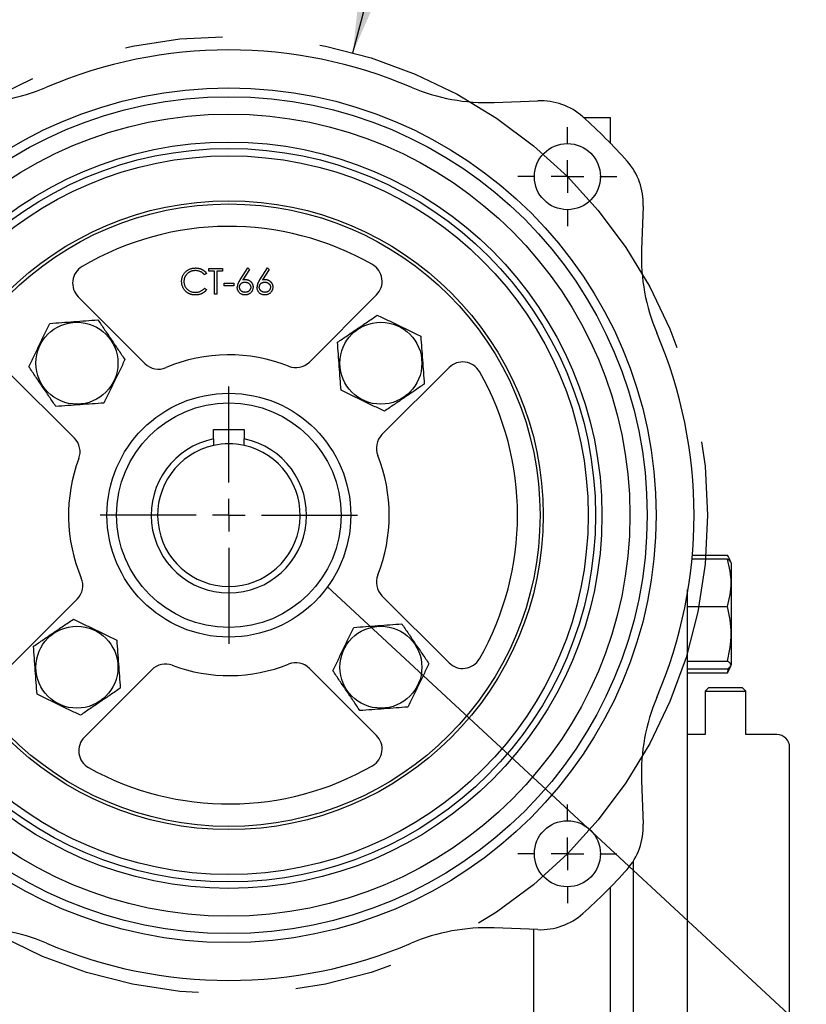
# Model space of a CAD drawing. Header units: inches. Extents: x 0.2 to 10.8, y 0.2 to 8.2.
# Tile 7 of 18: x 7 to 7.8, y 2.6 to 3.6. Entities that reach past the tile are written whole.
import ezdxf

# ---------------------------------------------------------------- set-up
doc = ezdxf.new("R2010")
doc.units = ezdxf.units.IN
doc.header["$MEASUREMENT"] = 0
doc.linetypes.add('CENTERX2', pattern=[0.8, 0.5, -0.1, 0.1, -0.1])
doc.layers.add('CENTER', color=40, linetype='CENTERX2')
doc.layers.add('DIMENSIONS', color=140, linetype='Continuous', lineweight=25)
doc.layers.add('TEXT', color=140, linetype='Continuous', lineweight=25)
doc.styles.add('SLDTEXTSTYLE0', font='TXT', dxfattribs={"width": 0.7})
doc.dimstyles.new('SLDDIMSTYLE6', dxfattribs={"dimtxt": 0.18, "dimasz": 0.13, "dimexe": 0, "dimexo": 0.0625, "dimgap": 0, "dimtad": 0, "dimtih": 1, "dimtoh": 1, "dimdec": 0, "dimrnd": 1e-09, "dimzin": 0, "dimdsep": 46, "dimtxsty": 'Standard', "dimblk1": 'NONE', "dimblk2": 'NONE', "dimsah": 1, "dimcen": 0.09, "dimadec": 0, "dimazin": 0, "dimtfac": 0.13, "dimtdec": 0, "dimtofl": 0, "dimtmove": 0, "dimatfit": 3, "dimldrblk": 'NONE', "dimfxl": 0, "dimfrac": 2, "dimtolj": 1, "dimtzin": 0, "dimarcsym": 0})
doc.dimstyles.new('SLDDIMSTYLE7', dxfattribs={"dimtxt": 0.084961, "dimasz": 0.13, "dimexe": 0, "dimexo": 0.0625, "dimgap": 0.02124, "dimtad": 0, "dimtih": 1, "dimtoh": 1, "dimlfac": 6, "dimrnd": 1e-09, "dimzin": 12, "dimdsep": 46, "dimtxsty": 'SLDTEXTSTYLE0', "dimsah": 1, "dimcen": 0, "dimadec": 0, "dimazin": 3, "dimtfac": 1, "dimtofl": 0, "dimtmove": 0, "dimatfit": 3, "dimfxl": 0, "dimfrac": 2, "dimtolj": 1, "dimtzin": 12, "dimarcsym": 0})

# ---------------------------------------------------------------- blocks, each defined once
blk = doc.blocks.new('_D_11')
at = {"layer": 'DIMENSIONS'}
for p, q in [((7.7989, 4.1639), (7.7704, 4.1639)), ((7.7704, 4.1639), (7.7704, 4.0289)), ((8.122, 4.1639), (8.1506, 4.1639)), ((8.1506, 4.1639), (8.1506, 4.0289)), ((7.3321, 3.561), (7.4606, 4.0405)), ((7.4606, 4.0405), (7.6793, 4.0405)), ((7.7704, 4.0289), (7.7989, 4.0289)), ((8.1506, 4.0289), (8.122, 4.0289))]:
    blk.add_line(p, q, dxfattribs=at)
blk.add_solid([(7.3321, 3.561), (7.3851, 3.6814), (7.3464, 3.6918)], dxfattribs=at)
at = {"layer": 'DIMENSIONS', "char_height": 0.08333, "attachment_point": 1, "style": 'SLDTEXTSTYLE0'}
for s, insert in [('%%c', (7.7701, 4.2904)), ('5.88', (7.8984, 4.2904)), ('149.2', (7.7989, 4.1363)), ('B.C.', (7.8431, 3.9823))]:
    blk.add_mtext(s, dxfattribs=dict(at, insert=insert))
blk = doc.blocks.new('SW_CENTERMARKSYMBOL_9')
at = {"layer": 'CENTER', "color": 0}
for p, q in [((0, 0.0333), (0, 0.1315)), ((0, 0), (0, 0.0167)), ((-0.0333, 0), (-0.1315, 0)), ((0, 0), (-0.0167, 0)), ((0, 0), (0, -0.0167)), ((0, 0), (0.0167, 0)), ((0.0333, 0), (0.1315, 0)), ((0, -0.0333), (0, -0.1315))]:
    blk.add_line(p, q, dxfattribs=at)
blk = doc.blocks.new('SW_CENTERMARKSYMBOL_12')
at = {"layer": 'CENTER', "color": 0}
for p, q in [((0, 0.0333), (0, 0.0505)), ((0, 0), (0, 0.0167)), ((-0.0333, 0), (-0.0505, 0)), ((0, 0), (-0.0167, 0)), ((0, 0), (0, -0.0167)), ((0, 0), (0.0167, 0)), ((0.0333, 0), (0.0505, 0)), ((0, -0.0333), (0, -0.0505))]:
    blk.add_line(p, q, dxfattribs=at)
blk = doc.blocks.new('SW_CENTERMARKSYMBOL_13')
at = {"layer": 'CENTER', "color": 0}
for p, q in [((0, 0.0333), (0, 0.0505)), ((0, 0), (0, 0.0167)), ((-0.0333, 0), (-0.0505, 0)), ((0, 0), (-0.0167, 0)), ((0, 0), (0, -0.0167)), ((0, 0), (0.0167, 0)), ((0.0333, 0), (0.0505, 0)), ((0, -0.0333), (0, -0.0505))]:
    blk.add_line(p, q, dxfattribs=at)
blk = doc.blocks.new('_None')

msp = doc.modelspace()

# ---------------------------------------------------------------- linework, layer by layer
for p, q in [((7.47667608, 3.51016406), (7.52137918, 3.51189368)), ((7.5958133, 3.49430235), (7.568705, 3.49430235)), ((7.5958133, 3.4683186), (7.5958133, 3.49430235)), ((7.62915265, 3.4041202), (7.62742303, 3.3594171)), ((7.18265307, 3.33541624), (7.18059203, 3.33383891)), ((7.18500855, 3.33754037), (7.18500855, 3.34023234)), ((7.18500855, 3.34023234), (7.1988049, 3.34023234)), ((7.19072898, 3.33754037), (7.18500855, 3.33754037)), ((7.19072898, 3.31398562), (7.19072898, 3.33754037)), ((7.19308446, 3.33754037), (7.19308446, 3.31398562)), ((7.1988049, 3.33754037), (7.19308446, 3.33754037)), ((7.1988049, 3.34023234), (7.1988049, 3.33754037)), ((7.21688106, 3.32892817), (7.22471512, 3.34090534)), ((7.22652905, 3.33948048), (7.21959407, 3.32887559)), ((7.22471512, 3.34090534), (7.22652905, 3.33948048)), ((7.23707085, 3.32892817), (7.2449049, 3.34090534)), ((7.24671883, 3.33948048), (7.23978385, 3.32887559)), ((7.2449049, 3.34090534), (7.24671883, 3.33948048)), ((7.20048738, 3.32273453), (7.20048738, 3.3254265)), ((7.20048738, 3.3254265), (7.21058227, 3.3254265)), ((7.21058227, 3.32273453), (7.20048738, 3.32273453)), ((7.21058227, 3.3254265), (7.21058227, 3.32273453)), ((7.18059203, 3.32037906), (7.18265307, 3.3188175)), ((7.19308446, 3.31398562), (7.19072898, 3.31398562)), ((7.35634458, 3.31332253), (7.28774432, 3.24472227)), ((7.1195273, 3.2432691), (7.05130141, 3.31149499)), ((6.97841288, 3.23590966), (7.04741337, 3.16690916)), ((7.36198125, 3.17048534), (7.43058151, 3.2390856)), ((7.18976835, 3.17591324), (7.22101835, 3.17591324)), ((7.18976835, 3.16606169), (7.18976835, 3.17591324)), ((7.22101835, 3.17591324), (7.22101835, 3.16606169)), ((7.71529344, 3.04304432), (7.67897344, 3.04304432)), ((7.67934658, 3.04715205), (7.71529344, 3.04715205)), ((7.7188422, 3.04005714), (7.71701848, 3.04396812)), ((7.71950096, 3.03864441), (7.7188422, 3.04005714)), ((7.71950096, 2.93546215), (7.71950096, 3.03864441)), ((7.05025862, 3.00226832), (6.98203273, 2.93404243)), ((7.43058151, 2.93718315), (7.36198125, 3.00578341)), ((7.67455346, 2.99494124), (7.71529344, 2.99494124)), ((7.05761807, 2.8611539), (7.12661856, 2.93015439)), ((7.28774432, 2.93154647), (7.35634458, 2.86294621)), ((7.67455346, 2.9389502), (7.71529344, 2.9389502)), ((7.67455346, 2.93106225), (7.71529344, 2.93106225)), ((7.71529344, 2.92695452), (7.71666148, 2.93217983)), ((7.71683158, 2.9302256), (7.71529344, 2.92695452)), ((7.71701848, 2.93013845), (7.71881431, 2.93398962)), ((7.7188422, 2.93404943), (7.71950096, 2.93546215)), ((7.67455346, 2.92695452), (7.71529344, 2.92695452)), ((7.69576737, 2.9116662), (7.69243403, 2.90833286)), ((7.73076737, 2.9116662), (7.69576737, 2.9116662)), ((7.7341007, 2.90833286), (7.73076737, 2.9116662)), ((7.67455346, 2.39476167), (7.67455346, 2.90657269)), ((7.69243403, 2.90833286), (7.69243403, 2.86392177)), ((7.69243403, 2.90833286), (7.7341007, 2.90833286)), ((7.7341007, 2.86392177), (7.7341007, 2.90833286)), ((7.69243403, 2.86392177), (7.67455346, 2.86392177)), ((7.7657608, 2.86392177), (7.7341007, 2.86392177)), ((7.62742303, 2.81685164), (7.62915265, 2.77214854)), ((7.61877918, 2.73412703), (7.61877918, 2.39476167)), ((7.5958133, 2.16096902), (7.5958133, 2.70795014)), ((7.52137918, 2.66437507), (7.47667608, 2.66610469)), ((7.51707314, 2.66454168), (7.51707314, 2.16096902))]:
    msp.add_line(p, q)
for centre, radius in [((7.20539335, 3.08813437), 0.43700787), ((7.20539335, 3.08813437), 0.42782152), ((7.20539335, 3.08813437), 0.41010499), ((7.20539335, 3.08813437), 0.38156168), ((7.55158105, 3.43432207), 0.03379265), ((7.20539335, 3.08813437), 0.375), ((7.20539335, 3.08813437), 0.36745407), ((7.20539335, 3.08813437), 0.32152231), ((7.20539335, 3.08813437), 0.31824147), ((7.04995977, 3.24356795), 0.04191779), ((7.36082693, 3.24356795), 0.04191779), ((7.20539335, 3.08813437), 0.12467192), ((7.20539335, 3.08813437), 0.1148294), ((7.04995977, 2.9327008), 0.04191779), ((7.36082693, 2.9327008), 0.04191779), ((7.55158105, 2.74194668), 0.03379265)]:
    msp.add_circle(centre, radius)
for centre, radius, start, end in [((7.20539335, 3.08813437), 0.47572178, 66.91879976, 113.08120024), ((6.94172132, 3.70686727), 0.19685039, 267.78425729, 293.08120024), ((7.46906538, 3.70686727), 0.19685039, 246.91879976, 272.21574271), ((7.52391608, 3.44632594), 0.0656168, 48.3548259, 92.21574271), ((7.20539335, 3.08813437), 0.54494751, 41.6451741, 48.3548259), ((7.56358492, 3.40665711), 0.0656168, 357.78425729, 41.6451741), ((7.20539335, 3.08813437), 0.29527559, 60.18311404, 120.57235079), ((7.82412625, 3.3518064), 0.19685039, 177.78425729, 203.08120024), ((7.34242515, 3.32724196), 0.01968504, 315, 60.18311404), ((7.06522083, 3.32541441), 0.01968504, 120.57235079, 225), ((7.20539335, 3.08813437), 0.47572178, 336.91879976, 23.08120024), ((7.20539335, 3.08813437), 0.16404199, 68.1323964, 113.05379468), ((7.13344672, 3.25718852), 0.01968504, 225, 293.05379468), ((7.27382489, 3.2586417), 0.01968504, 248.1323964, 315), ((7.44450093, 3.22516618), 0.01968504, 29.81688596, 135), ((7.20539335, 3.08813437), 0.29527559, 330.18311404, 29.81688596), ((7.03349395, 3.15298974), 0.01968504, 339.32917458, 45), ((7.20539335, 3.08813437), 0.07947835, 101.33788067, 78.66211933), ((7.37590067, 3.15656591), 0.01968504, 135, 201.8676036), ((7.20539335, 3.08813437), 0.07291667, 102.37362512, 77.62637488), ((7.20539335, 3.08813437), 0.07291667, 77.62637488, 102.37362512), ((7.20539335, 3.08813437), 0.16404199, 159.32917458, 203.05379468), ((7.20539335, 3.08813437), 0.16404199, 338.1323964, 21.8676036), ((7.0363392, 3.01618775), 0.01968504, 315, 23.05379468), ((7.37590067, 3.01970283), 0.01968504, 158.1323964, 225), ((7.44450093, 2.95110257), 0.01968504, 225, 330.18311404), ((7.14053799, 2.91623497), 0.01968504, 69.32917458, 135), ((7.20539335, 3.08813437), 0.16404199, 249.32917458, 291.8676036), ((7.27382489, 2.91762705), 0.01968504, 45, 111.8676036), ((7.82412625, 2.82446235), 0.19685039, 156.91879976, 182.21574271), ((7.07153749, 2.84723447), 0.01968504, 135, 240.94129201), ((7.34242515, 2.84902679), 0.01968504, 299.81688596, 45), ((7.7657608, 2.85079842), 0.01312336, 0, 90), ((7.20539335, 3.08813437), 0.29527559, 240.94129201, 299.81688596), ((7.56358492, 2.76961164), 0.0656168, 318.3548259, 2.21574271), ((7.20539335, 3.08813437), 0.54494751, 311.6451741, 318.3548259), ((7.52391608, 2.72994281), 0.0656168, 267.78425729, 311.6451741), ((6.94172132, 2.46940148), 0.19685039, 66.91879976, 92.21574271), ((7.46906538, 2.46940148), 0.19685039, 87.78425729, 113.08120024), ((7.20539335, 3.08813437), 0.47572178, 246.91879976, 293.08120024)]:
    msp.add_arc(centre, radius, start, end)
for points, knots in [([(7.15707934, 3.32726146), (7.15709101, 3.32773357), (7.15711395, 3.32866241), (7.1573089, 3.33002554), (7.1576225, 3.33133151), (7.15806792, 3.33257788), (7.15863264, 3.33377121), (7.15933025, 3.33490238), (7.16015265, 3.33597862), (7.16109339, 3.33698361), (7.16212502, 3.33790254), (7.16322977, 3.33871098), (7.16440549, 3.33938378), (7.16563922, 3.33994618), (7.1669402, 3.34037846), (7.16830565, 3.34068107), (7.16973301, 3.34086943), (7.17070686, 3.34089324), (7.17120168, 3.34090534)], [0, 0, 0, 0, 0.06455784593, 0.12701353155, 0.1879548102, 0.24801391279, 0.30774768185, 0.3682345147, 0.42946984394, 0.49274343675, 0.55625776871, 0.61821678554, 0.67965547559, 0.74124554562, 0.80341526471, 0.86681546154, 0.93232831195, 1, 1, 1, 1]), ([(7.17105446, 3.33821336), (7.17079137, 3.33821034), (7.17026763, 3.3382043), (7.16949036, 3.33812475), (7.16872761, 3.33801293), (7.16797986, 3.33784701), (7.16724808, 3.33763724), (7.16652748, 3.33738658), (7.16582849, 3.33707646), (7.16514144, 3.33673369), (7.16448318, 3.33634653), (7.16386034, 3.33592423), (7.1632752, 3.33547152), (7.1627273, 3.3349867), (7.16221608, 3.33447195), (7.16174523, 3.33392178), (7.1613164, 3.33333797), (7.16092107, 3.33272819), (7.16056702, 3.33209424), (7.16027058, 3.33143376), (7.16000807, 3.33075806), (7.15980035, 3.33005951), (7.15963594, 3.32934303), (7.1595225, 3.32860669), (7.15944384, 3.32785204), (7.15943784, 3.32734053), (7.15943482, 3.32708269)], [0, 0, 0, 0, 0.0439549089, 0.0875018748, 0.1304626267, 0.1727520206, 0.2154030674, 0.2576498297, 0.300152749, 0.3431214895, 0.3859251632, 0.4276857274, 0.4688179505, 0.5094918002, 0.5498830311, 0.589980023, 0.63040523, 0.6708686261, 0.7113839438, 0.7516272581, 0.7917755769, 0.8324589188, 0.873319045, 0.9145429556, 0.9569235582, 1, 1, 1, 1]), ([(7.18059203, 3.33383891), (7.180445, 3.33401413), (7.18015293, 3.33436222), (7.17968305, 3.334851), (7.17919335, 3.33530894), (7.17868402, 3.3357382), (7.17814589, 3.33612377), (7.17759201, 3.33648576), (7.17701309, 3.33681023), (7.17621255, 3.33720365), (7.17516533, 3.3376142), (7.17384703, 3.33795843), (7.17247087, 3.33817756), (7.171532, 3.33820129), (7.17105446, 3.33821336)], [0, 0, 0, 0, 0.0631632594, 0.125474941, 0.1871212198, 0.2482943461, 0.3092948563, 0.3698500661, 0.4309733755, 0.4924559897, 0.6161479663, 0.7408436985, 0.8681826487, 1, 1, 1, 1]), ([(7.17120168, 3.34090534), (7.17150325, 3.34090172), (7.17210018, 3.34089456), (7.17298321, 3.34082478), (7.17384292, 3.34070844), (7.1746799, 3.34055009), (7.17549822, 3.34035356), (7.17629162, 3.34009754), (7.17706476, 3.3398048), (7.17781277, 3.33946765), (7.17853206, 3.3390892), (7.17922239, 3.33867364), (7.1798783, 3.33822147), (7.18050438, 3.33773656), (7.18109018, 3.33720864), (7.18165232, 3.33665222), (7.18217172, 3.3360513), (7.18249233, 3.33562831), (7.18265307, 3.33541624)], [0, 0, 0, 0, 0.0685475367, 0.1356829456, 0.2012149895, 0.2656822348, 0.3292668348, 0.3923954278, 0.4550697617, 0.5171268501, 0.5787900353, 0.6397398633, 0.7001915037, 0.7598062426, 0.8196283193, 0.879354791, 0.9395116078, 1, 1, 1, 1]), ([(7.1604075, 3.31790265), (7.16014177, 3.31822917), (7.15961351, 3.31887826), (7.15893765, 3.31993028), (7.15835912, 3.32102865), (7.15789136, 3.32217916), (7.15752568, 3.32337921), (7.15727235, 3.32462942), (7.15710774, 3.32592862), (7.15708891, 3.32681229), (7.15707934, 3.32726146)], [0, 0, 0, 0, 0.1243285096, 0.2471560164, 0.3687797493, 0.4907338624, 0.6136137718, 0.7389575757, 0.8673105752, 1, 1, 1, 1]), ([(7.15943482, 3.32708269), (7.15944428, 3.32669476), (7.15946286, 3.3259331), (7.1596282, 3.32481746), (7.15987946, 3.32374868), (7.16025603, 3.32273346), (7.16072036, 3.32175927), (7.16130709, 3.3208426), (7.16198663, 3.31996958), (7.16276859, 3.31916086), (7.16362653, 3.3184221), (7.16454702, 3.31777155), (7.16552778, 3.31722926), (7.16655798, 3.31677799), (7.16764554, 3.31643111), (7.16878851, 3.31618691), (7.1699844, 3.31602761), (7.17080157, 3.31601236), (7.17121745, 3.3160046)], [0, 0, 0, 0, 0.0643232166, 0.1262901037, 0.1867264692, 0.2461464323, 0.3055756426, 0.3654293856, 0.4263263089, 0.4888399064, 0.5517249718, 0.6139185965, 0.6754837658, 0.7373338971, 0.8002290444, 0.8645022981, 0.9310407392, 1, 1, 1, 1]), ([(7.21688106, 3.32892817), (7.21674911, 3.3287252), (7.21649099, 3.32832817), (7.21612279, 3.32774311), (7.21579046, 3.3271754), (7.21548483, 3.32663408), (7.21521956, 3.32611009), (7.21497078, 3.32561694), (7.21477092, 3.32513773), (7.21453075, 3.32454334), (7.21430346, 3.32381778), (7.21410049, 3.3229625), (7.21397419, 3.32212662), (7.2139561, 3.32157472), (7.21394724, 3.32130442)], [0, 0, 0, 0, 0.0876222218, 0.1714015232, 0.2501655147, 0.3257011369, 0.3963425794, 0.4627261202, 0.5255277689, 0.5841885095, 0.6947236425, 0.8002739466, 0.9021818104, 1, 1, 1, 1]), ([(7.21630271, 3.32120978), (7.21630848, 3.32138873), (7.21631977, 3.32173918), (7.21638767, 3.32225598), (7.21650966, 3.32275061), (7.21667832, 3.3232264), (7.21689491, 3.32368116), (7.21716129, 3.32411471), (7.21747011, 3.32453068), (7.21782871, 3.32491904), (7.21822424, 3.32527375), (7.21865217, 3.32558587), (7.21910803, 3.32585098), (7.21959358, 3.32606922), (7.22011234, 3.32622795), (7.22065463, 3.32635258), (7.22122761, 3.32641876), (7.22161815, 3.32643016), (7.2218181, 3.32643599)], [0, 0, 0, 0, 0.0631828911, 0.1237330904, 0.1836062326, 0.2427039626, 0.3016492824, 0.3610699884, 0.4220736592, 0.4842519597, 0.5473469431, 0.6093464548, 0.6708936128, 0.7332102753, 0.7968038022, 0.862099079, 0.9294007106, 1, 1, 1, 1]), ([(7.21959407, 3.32887559), (7.22005579, 3.32894918), (7.22095642, 3.32909274), (7.22186805, 3.32911642), (7.22231233, 3.32912796)], [0, 0, 0, 0, 0.5126593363, 1, 1, 1, 1]), ([(7.2218181, 3.32643599), (7.22201979, 3.32643012), (7.22241556, 3.32641859), (7.22299891, 3.32635213), (7.22355677, 3.32622725), (7.22409627, 3.32606865), (7.22460871, 3.32584887), (7.22509996, 3.32558547), (7.22556952, 3.32527336), (7.22601114, 3.3249198), (7.22641682, 3.32453313), (7.22676802, 3.32411685), (7.22707161, 3.32368347), (7.22732085, 3.32322966), (7.2275127, 3.32275312), (7.22763975, 3.32225575), (7.22773136, 3.32174065), (7.22773946, 3.32138897), (7.22774359, 3.32120978)], [0, 0, 0, 0, 0.0689123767, 0.1352246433, 0.2001606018, 0.2639831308, 0.3270287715, 0.3902418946, 0.4541682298, 0.5193355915, 0.5832703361, 0.6452842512, 0.705070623, 0.7637435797, 0.8217746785, 0.8800061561, 0.9388620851, 1, 1, 1, 1]), ([(7.22231233, 3.32912796), (7.22257909, 3.32912079), (7.2231042, 3.32910668), (7.22387515, 3.32899806), (7.22461598, 3.3288269), (7.2253236, 3.32857738), (7.22600056, 3.32825866), (7.22665075, 3.32787666), (7.22726194, 3.32741168), (7.227842, 3.32689226), (7.22836864, 3.32631695), (7.2288349, 3.32570652), (7.22922655, 3.32506159), (7.22954431, 3.3243825), (7.22979107, 3.32367029), (7.22997095, 3.32292587), (7.23007729, 3.32214873), (7.23009173, 3.32162021), (7.23009906, 3.32135174)], [0, 0, 0, 0, 0.0652308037, 0.128404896, 0.1900670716, 0.2509433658, 0.3115458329, 0.3728628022, 0.4350236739, 0.4990717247, 0.563091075, 0.6255101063, 0.6866800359, 0.747282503, 0.8085634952, 0.8707421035, 0.9343409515, 1, 1, 1, 1]), ([(7.23707085, 3.32892817), (7.23693889, 3.3287252), (7.23668078, 3.32832817), (7.23631257, 3.32774311), (7.23598025, 3.3271754), (7.23567461, 3.32663408), (7.23540934, 3.32611009), (7.23516057, 3.32561694), (7.2349607, 3.32513773), (7.23472054, 3.32454334), (7.23449324, 3.32381778), (7.23429028, 3.3229625), (7.23416397, 3.32212662), (7.23414588, 3.32157472), (7.23413702, 3.32130442)], [0, 0, 0, 0, 0.0876222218, 0.1714015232, 0.2501655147, 0.3257011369, 0.3963425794, 0.4627261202, 0.5255277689, 0.5841885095, 0.6947236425, 0.8002739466, 0.9021818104, 1, 1, 1, 1]), ([(7.23649249, 3.32120978), (7.23649826, 3.32138873), (7.23650956, 3.32173918), (7.23657745, 3.32225598), (7.23669945, 3.32275061), (7.2368681, 3.3232264), (7.23708469, 3.32368116), (7.23735107, 3.32411471), (7.23765989, 3.32453068), (7.2380185, 3.32491904), (7.23841402, 3.32527375), (7.23884196, 3.32558587), (7.23929782, 3.32585098), (7.23978337, 3.32606922), (7.24030213, 3.32622795), (7.24084441, 3.32635258), (7.24141739, 3.32641876), (7.24180794, 3.32643016), (7.24200788, 3.32643599)], [0, 0, 0, 0, 0.0631828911, 0.1237330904, 0.1836062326, 0.2427039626, 0.3016492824, 0.3610699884, 0.4220736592, 0.4842519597, 0.5473469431, 0.6093464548, 0.6708936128, 0.7332102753, 0.7968038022, 0.862099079, 0.9294007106, 1, 1, 1, 1]), ([(7.23978385, 3.32887559), (7.24024557, 3.32894918), (7.2411462, 3.32909274), (7.24205784, 3.32911642), (7.24250211, 3.32912796)], [0, 0, 0, 0, 0.51265933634, 1, 1, 1, 1]), ([(7.24200788, 3.32643599), (7.24220957, 3.32643012), (7.24260535, 3.32641859), (7.24318869, 3.32635213), (7.24374655, 3.32622725), (7.24428606, 3.32606865), (7.2447985, 3.32584887), (7.24528975, 3.32558547), (7.2457593, 3.32527336), (7.24620093, 3.3249198), (7.24660661, 3.32453313), (7.24695781, 3.32411685), (7.24726139, 3.32368347), (7.24751064, 3.32322966), (7.24770249, 3.32275312), (7.24782954, 3.32225575), (7.24792115, 3.32174065), (7.24792925, 3.32138897), (7.24793337, 3.32120978)], [0, 0, 0, 0, 0.0689123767, 0.1352246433, 0.2001606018, 0.2639831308, 0.3270287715, 0.3902418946, 0.4541682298, 0.5193355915, 0.5832703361, 0.6452842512, 0.705070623, 0.7637435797, 0.8217746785, 0.8800061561, 0.9388620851, 1, 1, 1, 1]), ([(7.24250211, 3.32912796), (7.24276887, 3.32912079), (7.24329398, 3.32910668), (7.24406493, 3.32899806), (7.24480576, 3.3288269), (7.24551338, 3.32857738), (7.24619035, 3.32825866), (7.24684053, 3.32787666), (7.24745172, 3.32741168), (7.24803178, 3.32689226), (7.24855842, 3.32631695), (7.24902468, 3.32570652), (7.24941633, 3.32506159), (7.2497341, 3.3243825), (7.24998085, 3.32367029), (7.25016074, 3.32292587), (7.25026707, 3.32214873), (7.25028151, 3.32162021), (7.25028885, 3.32135174)], [0, 0, 0, 0, 0.06523080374, 0.128404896, 0.1900670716, 0.25094336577, 0.31154583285, 0.37286280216, 0.43502367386, 0.49907172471, 0.56309107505, 0.62551010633, 0.68668003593, 0.74728250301, 0.80856349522, 0.87074210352, 0.93434095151, 1, 1, 1, 1]), ([(7.17123322, 3.31331263), (7.17095093, 3.3133146), (7.17039273, 3.31331848), (7.1695686, 3.31338141), (7.16876627, 3.31346728), (7.16798806, 3.31359656), (7.16722971, 3.31374912), (7.1664981, 3.31395363), (7.16578602, 3.31418272), (7.16509635, 3.31445198), (7.16442848, 3.31475581), (7.16378459, 3.3150992), (7.16316495, 3.31547927), (7.16256348, 3.31588763), (7.16198907, 3.31633741), (7.16143674, 3.31682235), (7.16090339, 3.31734082), (7.16057341, 3.31771468), (7.1604075, 3.31790265)], [0, 0, 0, 0, 0.0696628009, 0.1377495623, 0.2039167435, 0.2687798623, 0.3324137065, 0.3947535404, 0.4561800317, 0.5169956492, 0.577395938, 0.6371983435, 0.6969991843, 0.7567561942, 0.8165539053, 0.8769479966, 0.9381317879, 1, 1, 1, 1]), ([(7.17121745, 3.3160046), (7.17167566, 3.31601727), (7.17257754, 3.31604219), (7.17390013, 3.31625336), (7.17516624, 3.31659575), (7.17637593, 3.31707493), (7.1775258, 3.31769784), (7.17861764, 3.31845298), (7.17965237, 3.31934753), (7.18027458, 3.32003057), (7.18059203, 3.32037906)], [0, 0, 0, 0, 0.1285151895, 0.2529486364, 0.374754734, 0.4959397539, 0.6171806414, 0.7409094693, 0.8678111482, 1, 1, 1, 1]), ([(7.18265307, 3.3188175), (7.18248721, 3.31860349), (7.18215627, 3.31817649), (7.1816204, 3.31757453), (7.18105589, 3.31700832), (7.18045855, 3.31648243), (7.17983524, 3.31598633), (7.17917478, 3.31553412), (7.17848585, 3.31511949), (7.17777078, 3.31473984), (7.17703034, 3.314403), (7.1762654, 3.31411464), (7.17547927, 3.31386623), (7.17467191, 3.31366187), (7.17384164, 3.31350235), (7.17299147, 3.31339572), (7.17211956, 3.31332266), (7.17153132, 3.31331601), (7.17123322, 3.31331263)], [0, 0, 0, 0, 0.0616742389, 0.1230530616, 0.1834750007, 0.2437265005, 0.3042789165, 0.364862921, 0.425946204, 0.48739123, 0.5492203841, 0.6111435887, 0.6735285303, 0.7369614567, 0.8007852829, 0.8660125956, 0.9321007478, 1, 1, 1, 1]), ([(7.22189696, 3.31331263), (7.22154378, 3.31332409), (7.22084419, 3.31334679), (7.21981507, 3.31354901), (7.21882623, 3.31387677), (7.21788457, 3.31432832), (7.21701228, 3.31489869), (7.21623188, 3.31558532), (7.21554728, 3.31637354), (7.21497754, 3.31726323), (7.21452566, 3.31821929), (7.21418678, 3.31921619), (7.21398883, 3.32025031), (7.21396117, 3.32095133), (7.21394724, 3.32130442)], [0, 0, 0, 0, 0.084334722, 0.1670523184, 0.2495660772, 0.3327404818, 0.4159148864, 0.4978280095, 0.5803725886, 0.6646001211, 0.7494666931, 0.8325102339, 0.9156392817, 1, 1, 1, 1]), ([(7.22202315, 3.3160046), (7.22182843, 3.31601037), (7.22144657, 3.31602168), (7.22088284, 3.31608977), (7.2203423, 3.31621022), (7.21982458, 3.31638138), (7.21932536, 3.31658994), (7.21885172, 3.31685605), (7.21839726, 3.31716711), (7.21797189, 3.31752299), (7.21757554, 3.31790546), (7.21724395, 3.31832556), (7.2169447, 3.31875102), (7.21671803, 3.31920768), (7.216528, 3.31967901), (7.21640025, 3.32017219), (7.21631662, 3.32068467), (7.21630741, 3.32103243), (7.21630271, 3.32120978)], [0, 0, 0, 0, 0.0679503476, 0.1332598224, 0.1978002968, 0.2608458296, 0.3233192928, 0.3862817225, 0.4500615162, 0.5152075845, 0.5796407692, 0.6418172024, 0.7016924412, 0.7607690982, 0.8192540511, 0.8787376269, 0.938158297, 1, 1, 1, 1]), ([(7.23009906, 3.32135174), (7.23008839, 3.32098444), (7.23006739, 3.32026168), (7.22985814, 3.31920898), (7.22953298, 3.31820611), (7.22906821, 3.31726908), (7.22849091, 3.31639917), (7.22778692, 3.31562838), (7.22698119, 3.31494094), (7.22607016, 3.31436608), (7.22508971, 3.31389662), (7.2240597, 3.31355942), (7.22299013, 3.31335182), (7.22226418, 3.3133258), (7.22189696, 3.31331263)], [0, 0, 0, 0, 0.0859479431, 0.1691252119, 0.2503991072, 0.3322897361, 0.4133642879, 0.4941722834, 0.5760217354, 0.6607569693, 0.7457831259, 0.830043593, 0.9140275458, 1, 1, 1, 1]), ([(7.22774359, 3.32120978), (7.22773888, 3.32103243), (7.22772964, 3.32068469), (7.22764619, 3.32017211), (7.22751779, 3.3196793), (7.22732985, 3.31920588), (7.22709413, 3.31875446), (7.22680404, 3.31832181), (7.2264645, 3.31790763), (7.2260698, 3.31752239), (7.22564415, 3.31716903), (7.22519399, 3.3168544), (7.22472077, 3.31659019), (7.22422177, 3.31638131), (7.22370398, 3.31621024), (7.22316346, 3.31608977), (7.22259973, 3.31602168), (7.22221787, 3.31601037), (7.22202315, 3.3160046)], [0, 0, 0, 0, 0.0618526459, 0.1212838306, 0.1807779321, 0.239273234, 0.2986414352, 0.3581858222, 0.4207600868, 0.485204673, 0.5503622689, 0.6136499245, 0.6766234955, 0.7391080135, 0.8021647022, 0.8667165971, 0.9320376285, 1, 1, 1, 1]), ([(7.24208675, 3.31331263), (7.24173357, 3.31332409), (7.24103398, 3.31334679), (7.24000486, 3.31354901), (7.23901601, 3.31387677), (7.23807436, 3.31432832), (7.23720206, 3.31489869), (7.23642167, 3.31558532), (7.23573706, 3.31637354), (7.23516733, 3.31726323), (7.23471544, 3.31821929), (7.23437656, 3.31921619), (7.23417861, 3.32025031), (7.23415095, 3.32095133), (7.23413702, 3.32130442)], [0, 0, 0, 0, 0.084334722, 0.1670523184, 0.2495660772, 0.3327404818, 0.4159148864, 0.4978280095, 0.5803725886, 0.6646001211, 0.7494666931, 0.8325102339, 0.9156392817, 1, 1, 1, 1]), ([(7.24221293, 3.3160046), (7.24201822, 3.31601037), (7.24163635, 3.31602168), (7.24107262, 3.31608977), (7.24053209, 3.31621022), (7.24001436, 3.31638138), (7.23951514, 3.31658994), (7.2390415, 3.31685605), (7.23858705, 3.31716711), (7.23816168, 3.31752299), (7.23776532, 3.31790546), (7.23743374, 3.31832556), (7.23713448, 3.31875102), (7.23690781, 3.31920768), (7.23671778, 3.31967901), (7.23659003, 3.32017219), (7.2365064, 3.32068467), (7.23649719, 3.32103243), (7.23649249, 3.32120978)], [0, 0, 0, 0, 0.0679503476, 0.1332598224, 0.1978002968, 0.2608458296, 0.3233192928, 0.3862817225, 0.4500615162, 0.5152075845, 0.5796407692, 0.6418172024, 0.7016924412, 0.7607690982, 0.8192540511, 0.8787376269, 0.938158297, 1, 1, 1, 1]), ([(7.25028885, 3.32135174), (7.25027817, 3.32098444), (7.25025717, 3.32026168), (7.25004792, 3.31920898), (7.24972277, 3.31820611), (7.24925799, 3.31726908), (7.2486807, 3.31639917), (7.2479767, 3.31562838), (7.24717098, 3.31494094), (7.24625994, 3.31436608), (7.24527949, 3.31389662), (7.24424948, 3.31355942), (7.24317991, 3.31335182), (7.24245397, 3.3133258), (7.24208675, 3.31331263)], [0, 0, 0, 0, 0.0859479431, 0.1691252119, 0.2503991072, 0.3322897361, 0.4133642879, 0.4941722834, 0.5760217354, 0.6607569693, 0.7457831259, 0.830043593, 0.9140275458, 1, 1, 1, 1]), ([(7.24793337, 3.32120978), (7.24792866, 3.32103243), (7.24791943, 3.32068469), (7.24783597, 3.32017211), (7.24770757, 3.3196793), (7.24751964, 3.31920588), (7.24728391, 3.31875446), (7.24699382, 3.31832181), (7.24665429, 3.31790763), (7.24625958, 3.31752239), (7.24583393, 3.31716903), (7.24538378, 3.3168544), (7.24491055, 3.31659019), (7.24441155, 3.31638131), (7.24389377, 3.31621024), (7.24335325, 3.31608977), (7.24278952, 3.31602168), (7.24240765, 3.31601037), (7.24221293, 3.3160046)], [0, 0, 0, 0, 0.0618526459, 0.1212838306, 0.1807779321, 0.239273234, 0.2986414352, 0.3581858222, 0.4207600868, 0.485204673, 0.5503622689, 0.6136499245, 0.6766234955, 0.7391080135, 0.8021647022, 0.8667165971, 0.9320376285, 1, 1, 1, 1]), ([(7.31648061, 3.26498925), (7.31983582, 3.26727093), (7.32320042, 3.269559), (7.3299558, 3.27415294), (7.33334677, 3.27645894), (7.34015949, 3.28109187), (7.34358744, 3.28342302), (7.35044531, 3.28808666), (7.35383782, 3.2903937), (7.35720516, 3.29268364)], [0, 0, 0, 0, 0.25, 0.25, 0.5, 0.5, 0.75, 0.75, 1, 1, 1, 1]), ([(7.35720516, 3.29268364), (7.36085876, 3.29091878), (7.36452258, 3.28914899), (7.37187874, 3.28559562), (7.37557128, 3.28381196), (7.38298988, 3.28022844), (7.38672269, 3.27842532), (7.39419045, 3.27481805), (7.39788467, 3.27303357), (7.40155148, 3.27126233)], [0, 0, 0, 0, 0.25, 0.25, 0.5, 0.5, 0.75, 0.75, 1, 1, 1, 1]), ([(7.00084409, 3.23994618), (7.00260894, 3.24359978), (7.00437873, 3.2472636), (7.0079321, 3.25461977), (7.00971577, 3.25831231), (7.01329929, 3.2657309), (7.0151024, 3.26946371), (7.01870968, 3.27693147), (7.02049415, 3.28062569), (7.02226539, 3.2842925)], [0, 0, 0, 0, 0.25, 0.25, 0.5, 0.5, 0.75, 0.75, 1, 1, 1, 1]), ([(7.02226539, 3.2842925), (7.02631192, 3.28459089), (7.03036978, 3.28489011), (7.03851709, 3.28549089), (7.04260676, 3.28579246), (7.05082321, 3.28639834), (7.05495748, 3.2867032), (7.06322838, 3.28731309), (7.0673199, 3.2876148), (7.07138108, 3.28791427)], [0, 0, 0, 0, 0.25, 0.25, 0.5, 0.5, 0.75, 0.75, 1, 1, 1, 1]), ([(7.07138108, 3.28791427), (7.07366275, 3.28455906), (7.07595082, 3.28119446), (7.08054476, 3.27443908), (7.08285076, 3.27104811), (7.08748369, 3.26423539), (7.08981484, 3.26080744), (7.09447848, 3.25394957), (7.09678553, 3.25055706), (7.09907546, 3.24718972)], [0, 0, 0, 0, 0.25, 0.25, 0.5, 0.5, 0.75, 0.75, 1, 1, 1, 1]), ([(7.32010238, 3.21587357), (7.31980399, 3.2199201), (7.31950476, 3.22397796), (7.31890399, 3.23212527), (7.31860242, 3.23621493), (7.31799654, 3.24443138), (7.31769168, 3.24856565), (7.31708179, 3.25683656), (7.31678008, 3.26092808), (7.31648061, 3.26498925)], [0, 0, 0, 0, 0.25, 0.25, 0.5, 0.5, 0.75, 0.75, 1, 1, 1, 1]), ([(7.40155148, 3.27126233), (7.40184987, 3.2672158), (7.40214909, 3.26315794), (7.40274987, 3.25501063), (7.40305144, 3.25092097), (7.40365732, 3.24270452), (7.40396217, 3.23857025), (7.40457207, 3.23029934), (7.40487377, 3.22620782), (7.40517324, 3.22214665)], [0, 0, 0, 0, 0.25, 0.25, 0.5, 0.5, 0.75, 0.75, 1, 1, 1, 1]), ([(7.09907546, 3.24718972), (7.09731061, 3.24353612), (7.09554081, 3.2398723), (7.09198745, 3.23251613), (7.09020378, 3.22882359), (7.08662026, 3.221405), (7.08481714, 3.21767219), (7.08120987, 3.21020443), (7.07942539, 3.20651021), (7.07765416, 3.2028434)], [0, 0, 0, 0, 0.25, 0.25, 0.5, 0.5, 0.75, 0.75, 1, 1, 1, 1]), ([(7.02853847, 3.19922164), (7.02625679, 3.20257684), (7.02396873, 3.20594144), (7.01937478, 3.21269683), (7.01706878, 3.2160878), (7.01243585, 3.22290051), (7.0101047, 3.22632846), (7.00544107, 3.23318633), (7.00313402, 3.23657884), (7.00084409, 3.23994618)], [0, 0, 0, 0, 0.25, 0.25, 0.5, 0.5, 0.75, 0.75, 1, 1, 1, 1]), ([(7.40517324, 3.22214665), (7.40181804, 3.21986497), (7.39845344, 3.2175769), (7.39169805, 3.21298296), (7.38830708, 3.21067696), (7.38149437, 3.20604403), (7.37806641, 3.20371288), (7.37120854, 3.19904924), (7.36781604, 3.1967422), (7.36444869, 3.19445226)], [0, 0, 0, 0, 0.25, 0.25, 0.5, 0.5, 0.75, 0.75, 1, 1, 1, 1]), ([(7.36444869, 3.19445226), (7.3607951, 3.19621712), (7.35713128, 3.19798691), (7.34977511, 3.20154028), (7.34608257, 3.20332394), (7.33866398, 3.20690746), (7.33493117, 3.20871058), (7.32746341, 3.21231785), (7.32376919, 3.21410233), (7.32010238, 3.21587357)], [0, 0, 0, 0, 0.25, 0.25, 0.5, 0.5, 0.75, 0.75, 1, 1, 1, 1]), ([(7.07765416, 3.2028434), (7.07360762, 3.20254501), (7.06954976, 3.20224579), (7.06140246, 3.20164501), (7.05731279, 3.20134344), (7.04909634, 3.20073756), (7.04496207, 3.2004327), (7.03669116, 3.19982281), (7.03259964, 3.1995211), (7.02853847, 3.19922164)], [0, 0, 0, 0, 0.25, 0.25, 0.5, 0.5, 0.75, 0.75, 1, 1, 1, 1]), ([(7.71826304, 3.04013531), (7.71825229, 3.04040529), (7.71815777, 3.04277899), (7.71663925, 3.04509736), (7.71529344, 3.04715205)], [0, 0, 0, 0, 0.1137364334, 1, 1, 1, 1]), ([(7.71529344, 2.99494124), (7.71645777, 2.99890435), (7.71740942, 3.00287855), (7.71871965, 3.01085788), (7.71907411, 3.01486323), (7.71908615, 3.02291029), (7.71874176, 3.02695932), (7.71742257, 3.03505971), (7.71646199, 3.03906688), (7.71529344, 3.04304432)], [0, 0, 0, 0, 0.25, 0.25, 0.5, 0.5, 0.75, 0.75, 1, 1, 1, 1]), ([(7.71529344, 3.04304432), (7.71706587, 3.0421068), (7.71897275, 3.04109816), (7.71873302, 3.04007078), (7.71871612, 3.03999834)], [0, 0, 0, 0, 0.92949188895, 1, 1, 1, 1]), ([(7.67455346, 2.90657269), (7.67455346, 2.91377445), (7.67455346, 2.9284013), (7.67455346, 2.95032326), (7.67455346, 2.97038989), (7.67455346, 2.98817839), (7.67455346, 3.0017354), (7.67455346, 3.00937479), (7.67455346, 3.01225201)], [0, 0, 0, 0, 0.1905066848, 0.3869214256, 0.5888719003, 0.7467254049, 0.9046093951, 1, 1, 1, 1]), ([(7.71529344, 2.9389502), (7.71645777, 2.94356318), (7.71740942, 2.94818907), (7.71871965, 2.95747686), (7.71907411, 2.96213901), (7.71908615, 2.97150562), (7.71874176, 2.97621862), (7.71742257, 2.98564731), (7.71646199, 2.99031158), (7.71529344, 2.99494124)], [0, 0, 0, 0, 0.25, 0.25, 0.5, 0.5, 0.75, 0.75, 1, 1, 1, 1]), ([(7.00561346, 2.9541221), (7.00896866, 2.95640378), (7.01233326, 2.95869184), (7.01908865, 2.96328579), (7.02247962, 2.96559179), (7.02929233, 2.97022472), (7.03272029, 2.97255587), (7.03957816, 2.9772195), (7.04297067, 2.97952655), (7.04633801, 2.98181648)], [0, 0, 0, 0, 0.25, 0.25, 0.5, 0.5, 0.75, 0.75, 1, 1, 1, 1]), ([(7.04633801, 2.98181648), (7.0499916, 2.98005163), (7.05365542, 2.97828183), (7.06101159, 2.97472847), (7.06470413, 2.9729448), (7.07212272, 2.96936128), (7.07585553, 2.96755816), (7.08332329, 2.96395089), (7.08701751, 2.96216642), (7.09068432, 2.96039518)], [0, 0, 0, 0, 0.25, 0.25, 0.5, 0.5, 0.75, 0.75, 1, 1, 1, 1]), ([(7.31171124, 2.92907903), (7.31347609, 2.93273262), (7.31524589, 2.93639645), (7.31879925, 2.94375261), (7.32058292, 2.94744515), (7.32416644, 2.95486374), (7.32596956, 2.95859656), (7.32957683, 2.96606432), (7.33136131, 2.96975853), (7.33313254, 2.97342535)], [0, 0, 0, 0, 0.25, 0.25, 0.5, 0.5, 0.75, 0.75, 1, 1, 1, 1]), ([(7.33313254, 2.97342535), (7.33717908, 2.97372373), (7.34123694, 2.97402296), (7.34938424, 2.97462374), (7.35347391, 2.97492531), (7.36169036, 2.97553118), (7.36582463, 2.97583604), (7.37409554, 2.97644594), (7.37818706, 2.97674764), (7.38224823, 2.97704711)], [0, 0, 0, 0, 0.25, 0.25, 0.5, 0.5, 0.75, 0.75, 1, 1, 1, 1]), ([(7.38224823, 2.97704711), (7.38452991, 2.97369191), (7.38681797, 2.97032731), (7.39141192, 2.96357192), (7.39371792, 2.96018095), (7.39835085, 2.95336823), (7.400682, 2.94994028), (7.40534563, 2.94308241), (7.40765268, 2.9396899), (7.40994261, 2.93632256)], [0, 0, 0, 0, 0.25, 0.25, 0.5, 0.5, 0.75, 0.75, 1, 1, 1, 1]), ([(7.09068432, 2.96039518), (7.09098271, 2.95634865), (7.09128194, 2.95229079), (7.09188271, 2.94414348), (7.09218428, 2.94005381), (7.09279016, 2.93183736), (7.09309502, 2.92770309), (7.09370491, 2.91943219), (7.09400662, 2.91534066), (7.09430609, 2.91127949)], [0, 0, 0, 0, 0.25, 0.25, 0.5, 0.5, 0.75, 0.75, 1, 1, 1, 1]), ([(7.00923522, 2.90500641), (7.00893683, 2.90905294), (7.00863761, 2.9131108), (7.00803683, 2.92125811), (7.00773526, 2.92534778), (7.00712939, 2.93356423), (7.00682453, 2.9376985), (7.00621463, 2.9459694), (7.00591293, 2.95006093), (7.00561346, 2.9541221)], [0, 0, 0, 0, 0.25, 0.25, 0.5, 0.5, 0.75, 0.75, 1, 1, 1, 1]), ([(7.40994261, 2.93632256), (7.40817776, 2.93266897), (7.40640797, 2.92900514), (7.4028546, 2.92164898), (7.40107094, 2.91795644), (7.39748742, 2.91053785), (7.3956843, 2.90680504), (7.39207703, 2.89933727), (7.39029255, 2.89564306), (7.38852131, 2.89197625)], [0, 0, 0, 0, 0.25, 0.25, 0.5, 0.5, 0.75, 0.75, 1, 1, 1, 1]), ([(7.71529344, 2.93106225), (7.71645777, 2.93171212), (7.71740942, 2.93236381), (7.71871965, 2.93367226), (7.71907411, 2.93432906), (7.71908615, 2.93564862), (7.71874176, 2.93631258), (7.71742257, 2.93764088), (7.71646199, 2.93829798), (7.71529344, 2.9389502)], [0, 0, 0, 0, 0.25, 0.25, 0.5, 0.5, 0.75, 0.75, 1, 1, 1, 1]), ([(7.33940563, 2.88835448), (7.33712395, 2.89170969), (7.33483588, 2.89507428), (7.33024194, 2.90182967), (7.32793594, 2.90522064), (7.32330301, 2.91203336), (7.32097186, 2.91546131), (7.31630822, 2.92231918), (7.31400117, 2.92571169), (7.31171124, 2.92907903)], [0, 0, 0, 0, 0.25, 0.25, 0.5, 0.5, 0.75, 0.75, 1, 1, 1, 1]), ([(7.09430609, 2.91127949), (7.09095088, 2.90899781), (7.08758628, 2.90670975), (7.0808309, 2.90211581), (7.07743993, 2.8998098), (7.07062721, 2.89517688), (7.06719926, 2.89284573), (7.06034139, 2.88818209), (7.05694888, 2.88587504), (7.05358154, 2.88358511)], [0, 0, 0, 0, 0.25, 0.25, 0.5, 0.5, 0.75, 0.75, 1, 1, 1, 1]), ([(7.05358154, 2.88358511), (7.04992794, 2.88534996), (7.04626412, 2.88711976), (7.03890796, 2.89067312), (7.03521542, 2.89245679), (7.02779682, 2.89604031), (7.02406401, 2.89784343), (7.01659625, 2.9014507), (7.01290203, 2.90323517), (7.00923522, 2.90500641)], [0, 0, 0, 0, 0.25, 0.25, 0.5, 0.5, 0.75, 0.75, 1, 1, 1, 1]), ([(7.38852131, 2.89197625), (7.38447478, 2.89167786), (7.38041692, 2.89137863), (7.37226961, 2.89077785), (7.36817994, 2.89047628), (7.35996349, 2.88987041), (7.35582923, 2.88956555), (7.34755832, 2.88895566), (7.3434668, 2.88865395), (7.33940563, 2.88835448)], [0, 0, 0, 0, 0.25, 0.25, 0.5, 0.5, 0.75, 0.75, 1, 1, 1, 1]), ([(7.77888416, 2.65066718), (7.77888416, 2.70374378), (7.77888416, 2.75465051), (7.77888416, 2.82971216), (7.77888416, 2.85079842), (7.77888416, 2.85079842)], [0, 0, 0, 0, 0.5, 0.5, 1, 1, 1, 1]), ([(7.77888416, 2.45053595), (7.77888416, 2.45053595), (7.77888416, 2.4716222), (7.77888416, 2.54668385), (7.77888416, 2.59759058), (7.77888416, 2.65066718)], [0, 0, 0, 0, 0.5, 0.5, 1, 1, 1, 1])]:
    msp.add_open_spline(points, degree=3, knots=knots)
for points in [[(7.18976835, 3.16606169), (7.18976835, 3.16382989), (7.18976835, 3.16159536), (7.18976835, 3.15935726)], [(7.22101835, 3.15935726), (7.22101835, 3.16159536), (7.22101835, 3.16382989), (7.22101835, 3.16606169)]]:
    msp.add_open_spline(points, degree=3)
at = {"layer": 'CENTER', "linetype": 'CENTERX2'}
msp.add_circle((7.20539335, 3.08813437), 0.48958333, dxfattribs=at)
at = {"layer": 'TEXT'}
msp.add_circle((7.20539335, 3.08813437), 0.12467192, dxfattribs=at)

# ---------------------------------------------------------------- block references
at = {"layer": 'CENTER'}
for name, p in [('SW_CENTERMARKSYMBOL_13', (7.55158105, 3.43432207)), ('SW_CENTERMARKSYMBOL_9', (7.20539335, 3.08813437)), ('SW_CENTERMARKSYMBOL_12', (7.55158105, 2.74194668))]:
    msp.add_blockref(name, p, dxfattribs=at)

# ---------------------------------------------------------------- dimensions: what is measured, and where the dimension line sits
at = {"layer": 'DIMENSIONS'}
dim = msp.add_diameter_dim_2p(p1=(7.07867986, 2.61523319), p2=(7.33210684, 3.56103556), text='<>\\PB.C.', dimstyle='SLDDIMSTYLE7', dxfattribs=at)
dim.commit()
dim.dimension.update_dxf_attribs({"geometry": '_D_11', "text_midpoint": (7.96047131, 4.0963944), "dimtype": 163})

# ---------------------------------------------------------------- leaders
at = {"layer": 'TEXT', "has_arrowhead": 0}
msp.add_leader([(7.30632814, 3.01495477), (8.20469734, 2.18236575), (8.45469734, 2.18236575)], dimstyle='SLDDIMSTYLE6', dxfattribs=at)

doc.saveas('drawing.dxf')
